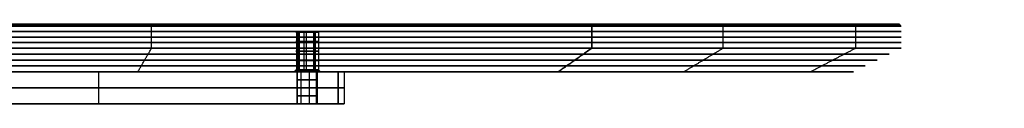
# Model space of a CAD drawing. Header units: millimetres. Extents: x -291 to 291, y -7 to 490.
# Tile 13 of 13: x 44 to 291, y 470 to 490. Entities that reach past the tile are written whole.
import ezdxf

# ---------------------------------------------------------------- set-up
doc = ezdxf.new("R2010")
doc.units = ezdxf.units.MM
doc.header["$MEASUREMENT"] = 0
doc.layers.add('IGES LEVEL 10', color=7, linetype='Continuous')
doc.layers.add('IGES LEVEL 8', color=7, linetype='Continuous')

msp = doc.modelspace()

# ---------------------------------------------------------------- linework, layer by layer
at = {"layer": 'IGES LEVEL 10', "extrusion": (0, 1, 0)}
for centre, radius, start, end in [((-115.97, 0, 478), 2.5, 180, 360), ((-115.97, 0, 478), 2.5, 0, 180), ((-120.21, 0, 478), 5, 135, 225), ((-115.97, 0, 470), 2.5, 180, 360), ((-115.97, 0, 470), 2.5, 360, 180), ((-120.21, 0, 470), 5, 135, 225)]:
    msp.add_arc(centre, radius, start, end, dxfattribs=at)
at = {"layer": 'IGES LEVEL 10', "color": 253, "extrusion": (0, 1, 0)}
for centre, radius, start, end in [((-115.97, 0, 478), 2.5, 180, 360), ((-115.97, 0, 478), 2.5, 0, 180), ((-115.97, 0, 478), 2.5, 180, 360), ((-115.97, 0, 478), 2.5, 0, 180), ((-120.21, 0, 478), 5, 135, 225), ((-120.21, 0, 478), 5, 135, 225), ((-115.97, 0, 476), 2.5, 180, 0), ((-115.97, 0, 476), 2.5, 0, 180), ((-115.97, 0, 474), 2.5, 180, 0), ((-115.97, 0, 474), 2.5, 0, 180), ((-115.97, 0, 472), 2.5, 180, 0), ((-115.97, 0, 472), 2.5, 0, 180), ((-120.21, 0, 474), 5, 135, 225), ((-115.97, 0, 470), 2.5, 180, 360), ((-115.97, 0, 470), 2.5, 360, 180), ((-120.21, 0, 470), 5, 135, 225)]:
    msp.add_arc(centre, radius, start, end, dxfattribs=at)
at = {"layer": 'IGES LEVEL 10', "color": 253, "extrusion": (-1.62402e-10, 1, -2.30787e-24)}
msp.add_arc((-115.97, 0, 470), 2.5, 180, 360, dxfattribs=at)
at = {"layer": 'IGES LEVEL 10', "color": 253, "extrusion": (-1.62402e-10, 1, 0)}
msp.add_arc((-115.97, 0, 470), 2.5, 360, 180, dxfattribs=at)
at = {"layer": 'IGES LEVEL 10', "color": 253, "extrusion": (3.62151e-11, 1, 3.62151e-11)}
msp.add_arc((-120.21, 0, 470), 5, 135, 225, dxfattribs=at)
at = {"layer": 'IGES LEVEL 10'}
for points in [[(3.54, 478, 123.74), (63.64, 478, 63.64), (123.74, 478, 3.54)], [(123.74, 478, -3.54), (63.64, 478, -63.64), (3.54, 478, -123.74)], [(113.47, 478), (113.47, 474), (113.47, 470)], [(118.47, 470), (118.47, 474), (118.47, 478)], [(123.74, 478, 3.54), (123.74, 474, 3.54), (123.74, 470, 3.54)], [(123.74, 470, -3.54), (123.74, 474, -3.54), (123.74, 478, -3.54)], [(3.54, 470, 123.74), (63.64, 470, 63.64), (123.74, 470, 3.54)], [(123.74, 470, -3.54), (63.64, 470, -63.64), (3.54, 470, -123.74)]]:
    msp.add_open_spline(points, degree=2, dxfattribs=at)
at = {"layer": 'IGES LEVEL 10', "color": 253}
for points in [[(3.54, 478, 123.74), (63.64, 478, 63.64), (123.74, 478, 3.54)], [(123.74, 478, -3.54), (63.64, 478, -63.64), (3.54, 478, -123.74)], [(123.74, 478, -3.54), (63.64, 478, -63.64), (3.54, 478, -123.74)], [(3.54, 478, 123.74), (63.64, 478, 63.64), (123.74, 478, 3.54)], [(25.8, 478), (69.63, 478), (113.47, 478)], [(63.64, 470, 63.64), (63.64, 474, 63.64), (63.64, 478, 63.64)], [(63.64, 470, -63.64), (63.64, 474, -63.64), (63.64, 478, -63.64)], [(113.47, 470), (113.47, 474), (113.47, 478)], [(113.47, 478), (113.47, 474), (113.47, 470)], [(114.38, 478, -1.93), (114.38, 474, -1.93), (114.38, 470, -1.93)], [(114.38, 478, 1.93), (114.38, 474, 1.93), (114.38, 470, 1.93)], [(116.45, 478, -2.45), (116.45, 474, -2.45), (116.45, 470, -2.45)], [(116.45, 478, 2.45), (116.45, 474, 2.45), (116.45, 470, 2.45)], [(118.17, 478, -1.18), (118.17, 474, -1.18), (118.17, 470, -1.18)], [(118.17, 478, 1.18), (118.17, 474, 1.18), (118.17, 470, 1.18)], [(118.47, 478), (118.47, 474), (118.47, 470)], [(118.47, 478), (121.84, 478), (125.21, 478)], [(118.47, 470), (118.47, 474), (118.47, 478)], [(123.74, 478, 3.54), (123.74, 474, 3.54), (123.74, 470, 3.54)], [(123.74, 470, -3.54), (123.74, 474, -3.54), (123.74, 478, -3.54)], [(123.74, 478, 3.54), (123.74, 474, 3.54), (123.74, 470, 3.54)], [(123.74, 470, -3.54), (123.74, 474, -3.54), (123.74, 478, -3.54)], [(125.21, 478), (125.21, 474), (125.21, 470)], [(123.74, 474, 3.54), (63.64, 474, 63.64), (3.54, 474, 123.74)], [(3.54, 474, -123.74), (63.64, 474, -63.64), (123.74, 474, -3.54)], [(123.74, 470, 3.54), (63.64, 470, 63.64), (3.54, 470, 123.74)], [(3.54, 470, -123.74), (63.64, 470, -63.64), (123.74, 470, -3.54)], [(123.74, 470, -3.54), (63.64, 470, -63.64), (3.54, 470, -123.74)], [(3.54, 470, 123.74), (63.64, 470, 63.64), (123.74, 470, 3.54)], [(25.8, 470), (69.63, 470), (113.47, 470)], [(118.47, 470), (121.84, 470), (125.21, 470)]]:
    msp.add_open_spline(points, degree=2, dxfattribs=at)
at = {"layer": 'IGES LEVEL 8', "extrusion": (0, 1, 0)}
for centre, radius, start, end in [((0, 0, 489.5), 265, 315, 135), ((0, 0, 490), 264.5, 315, 135), ((0, 0, 489.5), 265, 135, 315), ((0, 0, 490), 264.5, 135, 315), ((-115.97, 0, 488), 2.85, 315, 135), ((-115.97, 0, 488), 2.85, 135, 315), ((0, 0, 484), 265, 315, 135), ((0, 0, 484), 265, 135, 315), ((0, 0, 478), 253, 315, 135), ((0, 0, 478), 253, 135, 315), ((-115.97, 0, 478), 3.35, 315, 135), ((-115.97, 0, 478.5), 2.85, 315, 135), ((-115.97, 0, 478), 3.35, 135, 315), ((-115.97, 0, 478.5), 2.85, 135, 315)]:
    msp.add_arc(centre, radius, start, end, dxfattribs=at)
at = {"layer": 'IGES LEVEL 8', "color": 253, "extrusion": (0, 1, 0)}
for centre, radius, start, end in [((0, 0, 489.5), 265, 315, 135), ((0, 0, 489.5), 265, 315, 135), ((0, 0, 489.63), 264.87, 315, 135), ((0, 0, 489.75), 264.75, 315, 135), ((0, 0, 489.88), 264.62, 315, 135), ((0, 0, 490), 264.5, 315, 135), ((0, 0, 490), 264.5, 315, 135), ((0, 0, 489.5), 265, 135, 315), ((0, 0, 489.5), 265, 135, 315), ((0, 0, 489.63), 264.87, 135, 315), ((0, 0, 489.75), 264.75, 135, 315), ((0, 0, 489.88), 264.62, 135, 315), ((0, 0, 490), 264.5, 135, 315), ((0, 0, 490), 264.5, 135, 315), ((0, 0, 488.13), 265, 315, 135), ((0, 0, 486.75), 265, 315, 135), ((0, 0, 488.13), 265, 135, 315), ((0, 0, 486.75), 265, 135, 315), ((-115.97, 0, 488), 2.85, 315, 135), ((-115.97, 0, 488), 2.85, 315, 135), ((-115.97, 0, 488), 2.85, 135, 315), ((-115.97, 0, 488), 2.85, 135, 315), ((0, 0, 485.38), 265, 315, 135), ((0, 0, 485.38), 265, 135, 315), ((-115.97, 0, 485.63), 2.85, 315, 135), ((-115.97, 0, 485.63), 2.85, 135, 315), ((0, 0, 482.5), 262, 315, 135), ((0, 0, 484), 265, 315, 135), ((0, 0, 484), 265, 315, 135), ((0, 0, 484), 265, 135, 315), ((0, 0, 484), 265, 135, 315), ((0, 0, 482.5), 262, 135, 315), ((-115.97, 0, 483.25), 2.85, 315, 135), ((-115.97, 0, 483.25), 2.85, 135, 315), ((0, 0, 481), 259, 315, 135), ((0, 0, 479.5), 256, 315, 135), ((0, 0, 481), 259, 135, 315), ((0, 0, 479.5), 256, 135, 315), ((-115.97, 0, 480.88), 2.85, 315, 135), ((-115.97, 0, 480.88), 2.85, 135, 315), ((0, 0, 478), 253, 315, 135), ((0, 0, 478), 253, 135, 315), ((-115.97, 0, 478), 3.35, 315, 135), ((-115.97, 0, 478), 3.35, 315, 135), ((-115.97, 0, 478.13), 3.22, 315, 135), ((-115.97, 0, 478.25), 3.1, 315, 135), ((-115.97, 0, 478.38), 2.98, 315, 135), ((-115.97, 0, 478.5), 2.85, 315, 135), ((-115.97, 0, 478.5), 2.85, 315, 135), ((-115.97, 0, 478), 3.35, 135, 315), ((-115.97, 0, 478), 3.35, 135, 315), ((-115.97, 0, 478.13), 3.22, 135, 315), ((-115.97, 0, 478.25), 3.1, 135, 315), ((-115.97, 0, 478.38), 2.98, 135, 315), ((-115.97, 0, 478.5), 2.85, 135, 315), ((-115.97, 0, 478.5), 2.85, 135, 315)]:
    msp.add_arc(centre, radius, start, end, dxfattribs=at)
at = {"layer": 'IGES LEVEL 8', "color": 253}
for points in [[(187.03, 490, 187.03), (0, 490), (-187.03, 490, -187.03)], [(187.03, 490, -187.03), (0, 490), (-187.03, 490, 187.03)], [(76.93, 484, 253.59), (76.93, 486.75, 253.59), (76.93, 489.5, 253.59)], [(146.95, 490, -219.92), (147.09, 489.75, -220.13), (147.23, 489.5, -220.34)], [(187.03, 490, 187.03), (187.21, 489.75, 187.21), (187.38, 489.5, 187.38)], [(187.38, 489.5, 187.38), (187.21, 489.75, 187.21), (187.03, 490, 187.03)], [(187.38, 489.5, 187.38), (187.38, 486.75, 187.38), (187.38, 484, 187.38)], [(187.38, 484, 187.38), (187.38, 486.75, 187.38), (187.38, 489.5, 187.38)], [(220.34, 484, -147.23), (220.34, 486.75, -147.23), (220.34, 489.5, -147.23)], [(253.59, 484, 76.93), (253.59, 486.75, 76.93), (253.59, 489.5, 76.93)], [(263.23, 490, -25.93), (263.48, 489.75, -25.95), (263.72, 489.5, -25.97)], [(113.24, 488, -0.83), (113.24, 483.25, -0.83), (113.24, 478.5, -0.83)], [(113.6, 488, 1.58), (113.6, 483.25, 1.58), (113.6, 478.5, 1.58)], [(113.95, 488, -2.02), (115.97, 488), (117.98, 488, 2.02)], [(117.98, 488, -2.02), (115.97, 488), (113.95, 488, 2.02)], [(113.95, 488, -2.02), (113.95, 483.25, -2.02), (113.95, 478.5, -2.02)], [(113.95, 478.5, -2.02), (113.95, 483.25, -2.02), (113.95, 488, -2.02)], [(115.14, 488, -2.73), (115.14, 483.25, -2.73), (115.14, 478.5, -2.73)], [(115.69, 488, 2.84), (115.69, 483.25, 2.84), (115.69, 478.5, 2.84)], [(117.55, 488, -2.37), (117.55, 483.25, -2.37), (117.55, 478.5, -2.37)], [(117.98, 478.5, 2.02), (117.98, 483.25, 2.02), (117.98, 488, 2.02)], [(117.98, 488, 2.02), (117.98, 483.25, 2.02), (117.98, 478.5, 2.02)], [(118.8, 488, -0.28), (118.8, 483.25, -0.28), (118.8, 478.5, -0.28)], [(73.44, 478, 242.11), (75.18, 481, 247.85), (76.93, 484, 253.59)], [(187.38, 484, 187.38), (183.14, 481, 183.14), (178.9, 478, 178.9)], [(178.9, 478, 178.9), (183.14, 481, 183.14), (187.38, 484, 187.38)], [(210.36, 478, -140.56), (215.35, 481, -143.89), (220.34, 484, -147.23)], [(242.11, 478, 73.44), (247.85, 481, 75.18), (253.59, 484, 76.93)], [(-178.9, 478, -178.9), (0, 478), (178.9, 478, 178.9)], [(178.9, 478, -178.9), (0, 478), (-178.9, 478, 178.9)], [(113.24, 478.5, -0.83), (113, 478.25, -0.9), (112.76, 478, -0.97)], [(113.6, 478.5, 1.58), (113.39, 478.25, 1.72), (113.18, 478, 1.86)], [(113.95, 478.5, -2.02), (113.77, 478.25, -2.19), (113.6, 478, -2.37)], [(113.6, 478, -2.37), (113.77, 478.25, -2.19), (113.95, 478.5, -2.02)], [(115.14, 478.5, -2.73), (115.07, 478.25, -2.97), (114.99, 478, -3.21)], [(115.69, 478.5, 2.84), (115.66, 478.25, 3.09), (115.64, 478, 3.33)], [(117.55, 478.5, -2.37), (117.69, 478.25, -2.58), (117.83, 478, -2.79)], [(118.33, 478, 2.37), (118.16, 478.25, 2.19), (117.98, 478.5, 2.02)], [(117.98, 478.5, 2.02), (118.16, 478.25, 2.19), (118.33, 478, 2.37)], [(118.8, 478.5, -0.28), (119.05, 478.25, -0.3), (119.3, 478, -0.33)]]:
    msp.add_open_spline(points, degree=2, dxfattribs=at)
at = {"layer": 'IGES LEVEL 8'}
for points in [[(187.38, 489.5, 187.38), (187.21, 489.75, 187.21), (187.03, 490, 187.03)], [(187.38, 484, 187.38), (187.38, 486.75, 187.38), (187.38, 489.5, 187.38)], [(113.95, 478.5, -2.02), (113.95, 483.25, -2.02), (113.95, 488, -2.02)], [(117.98, 488, 2.02), (117.98, 483.25, 2.02), (117.98, 478.5, 2.02)], [(178.9, 478, 178.9), (183.14, 481, 183.14), (187.38, 484, 187.38)], [(113.6, 478, -2.37), (113.77, 478.25, -2.19), (113.95, 478.5, -2.02)], [(117.98, 478.5, 2.02), (118.16, 478.25, 2.19), (118.33, 478, 2.37)]]:
    msp.add_open_spline(points, degree=2, dxfattribs=at)
at = {"layer": 'IGES LEVEL 8', "color": 253}
for points, knots in [([(178.9, 478, 178.9), (170.11, 478, 187.69), (150.89, 478, 203.46), (130.22, 478, 217.27), (108.3, 478, 228.99), (85.34, 478, 238.5), (61.55, 478, 245.71), (37.17, 478, 250.56), (12.43, 478, 253), (-12.43, 478, 253), (-37.17, 478, 250.56), (-61.55, 478, 245.71), (-85.34, 478, 238.5), (-108.3, 478, 228.99), (-130.22, 478, 217.27), (-150.89, 478, 203.46), (-170.11, 478, 187.69), (-187.69, 478, 170.11), (-203.46, 478, 150.89), (-210.36, 478, 140.56), (-217.27, 478, 130.22), (-223.13, 478, 119.26), (-228.99, 478, 108.3), (-238.5, 478, 85.34), (-245.71, 478, 61.55), (-248.14, 478, 49.36), (-250.56, 478, 37.17), (-251.78, 478, 24.8), (-253, 478, 12.43), (-253, 478, -12.43), (-251.78, 478, -24.8), (-250.56, 478, -37.17), (-248.14, 478, -49.36), (-245.71, 478, -61.55), (-238.5, 478, -85.34), (-228.99, 478, -108.3), (-223.13, 478, -119.26), (-217.27, 478, -130.22), (-210.36, 478, -140.56), (-203.46, 478, -150.89), (-195.57, 478, -160.5), (-187.69, 478, -170.11), (-178.9, 478, -178.9)], [0, 0, 0, 0.03125, 0.0625, 0.09375, 0.125, 0.15625, 0.1875, 0.21875, 0.25, 0.28125, 0.3125, 0.34375, 0.375, 0.40625, 0.4375, 0.46875, 0.5, 0.53125, 0.5625, 0.5625, 0.59375, 0.59375, 0.625, 0.65625, 0.6875, 0.6875, 0.71875, 0.71875, 0.75, 0.78125, 0.78125, 0.8125, 0.8125, 0.84375, 0.875, 0.90625, 0.90625, 0.9375, 0.9375, 0.96875, 0.96875, 1, 1, 1]), ([(-178.9, 478, -178.9), (-170.11, 478, -187.69), (-160.5, 478, -195.57), (-150.89, 478, -203.46), (-140.56, 478, -210.36), (-130.22, 478, -217.27), (-119.26, 478, -223.13), (-108.3, 478, -228.99), (-85.34, 478, -238.5), (-61.55, 478, -245.71), (-49.36, 478, -248.14), (-37.17, 478, -250.56), (-24.8, 478, -251.78), (-12.43, 478, -253), (12.43, 478, -253), (24.8, 478, -251.78), (37.17, 478, -250.56), (49.36, 478, -248.14), (61.55, 478, -245.71), (85.34, 478, -238.5), (108.3, 478, -228.99), (119.26, 478, -223.13), (130.22, 478, -217.27), (140.56, 478, -210.36), (150.89, 478, -203.46), (160.5, 478, -195.57), (170.11, 478, -187.69), (187.69, 478, -170.11), (195.57, 478, -160.5), (203.46, 478, -150.89), (210.36, 478, -140.56), (217.27, 478, -130.22), (223.13, 478, -119.26), (228.99, 478, -108.3), (238.5, 478, -85.34), (245.71, 478, -61.55), (248.14, 478, -49.36), (250.56, 478, -37.17), (251.78, 478, -24.8), (253, 478, -12.43), (253, 478, 12.43), (251.78, 478, 24.8), (250.56, 478, 37.17), (248.14, 478, 49.36), (245.71, 478, 61.55), (238.5, 478, 85.34), (228.99, 478, 108.3), (223.13, 478, 119.26), (217.27, 478, 130.22), (210.36, 478, 140.56), (203.46, 478, 150.89), (187.69, 478, 170.11), (178.9, 478, 178.9)], [1, 1, 1, 1.03125, 1.03125, 1.0625, 1.0625, 1.09375, 1.09375, 1.125, 1.15625, 1.1875, 1.1875, 1.21875, 1.21875, 1.25, 1.28125, 1.28125, 1.3125, 1.3125, 1.34375, 1.375, 1.40625, 1.40625, 1.4375, 1.4375, 1.46875, 1.46875, 1.5, 1.53125, 1.53125, 1.5625, 1.5625, 1.59375, 1.59375, 1.625, 1.65625, 1.6875, 1.6875, 1.71875, 1.71875, 1.75, 1.78125, 1.78125, 1.8125, 1.8125, 1.84375, 1.875, 1.90625, 1.90625, 1.9375, 1.9375, 1.96875, 2, 2, 2])]:
    msp.add_open_spline(points, degree=2, knots=knots, dxfattribs=at)

doc.saveas('drawing.dxf')
